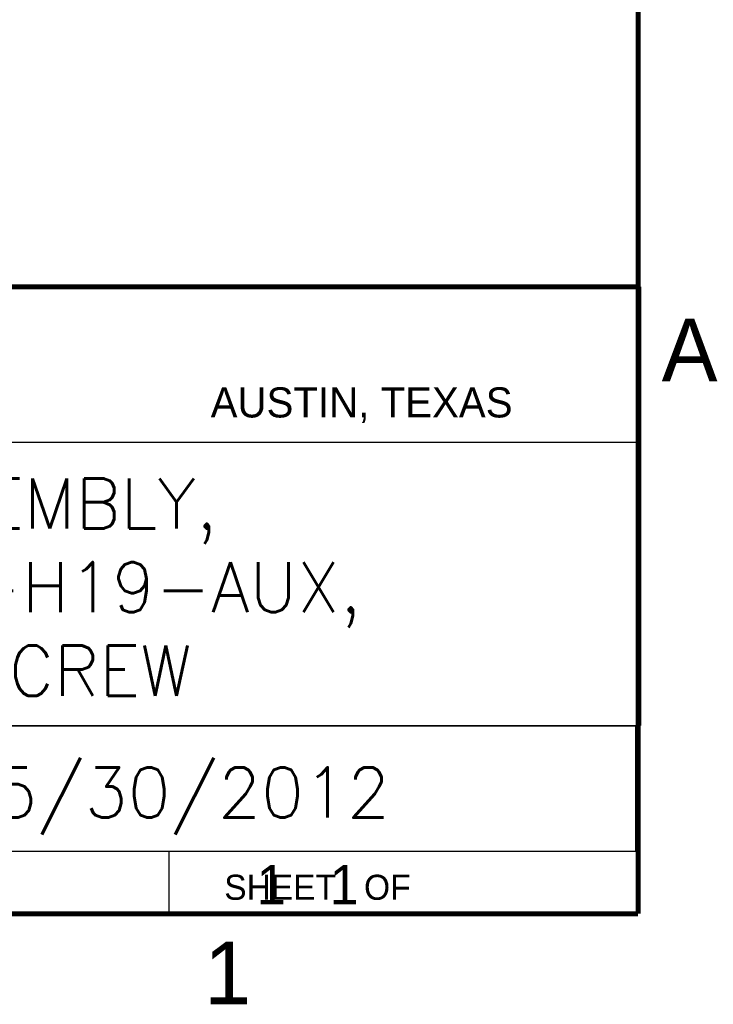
# Model space of a CAD drawing. Header units: inches. Extents: x 0 to 34, y 0 to 22.
# Tile 12 of 25: x 31 to 33.8, y 0.1 to 4.1. Entities that reach past the tile are written whole.
import ezdxf

# ---------------------------------------------------------------- set-up
doc = ezdxf.new("R2010")
doc.units = ezdxf.units.IN
doc.header["$MEASUREMENT"] = 0
doc.layers.add('NOTE', color=7, linetype='Continuous')
doc.styles.add('ROMANS', font='romans.shx')
doc.styles.add('TEXTSTYLE_2', font='txt')

# ---------------------------------------------------------------- blocks, each defined once
blk = doc.blocks.new('*T23')
at = {"color": 0, "linetype": 'ByBlock', "lineweight": -2, "transparency": 16777216}
for p, q in [((0, 0), (3.36, 0)), ((0, 0), (0, -0.5)), ((3.36, 0), (3.36, -0.5)), ((0, -0.5), (3.36, -0.5))]:
    blk.add_line(p, q, dxfattribs=at)

msp = doc.modelspace()

# ---------------------------------------------------------------- linework, layer by layer
at = {"color": 2, "linetype": 'Continuous'}
for p, q in [((28.3793, 3.0003), (33.5093, 3.0003)), ((33.5093, 3.0003), (33.5093, 1.2503)), ((28.7231, 2.38), (33.5, 2.38)), ((28.3793, 1.2503), (33.5093, 1.2503)), ((28.38, 0.75), (33.5, 0.75)), ((31.629, 0.75), (31.629, 0.5))]:
    msp.add_line(p, q, dxfattribs=at)
at = {"color": 7, "linetype": 'Continuous', "const_width": 0.02}
for points in [[(33.5, 0.5), (33.5, 21.5)], [(25.58, 3), (33.5, 3)], [(0.5, 0.5), (33.5, 0.5)]]:
    msp.add_lwpolyline(points, dxfattribs=at)

# ---------------------------------------------------------------- block references
msp.add_blockref('*T23', (30.13, 1.2499))

# ---------------------------------------------------------------- texts
at = {"color": 2, "linetype": 'Continuous', "attachment_point": 1, "line_spacing_factor": 0.9, "style": 'TEXTSTYLE_2'}
for s, insert, char_height, width in [('A', (33.5939, 2.8728), 0.25, 0.25), ('AUSTIN, TEXAS', (31.7957, 2.599), 0.12, 1.56), ('SHEET   OF', (31.8499, 0.6557), 0.1, 1), ('1', (31.7706, 0.389), 0.25, 0.25)]:
    msp.add_mtext(s, dxfattribs=dict(at, insert=insert, char_height=char_height, width=width))
at = {"color": 7, "linetype": 'Continuous', "insert": (31.689, 0.6159), "char_height": 0.15625, "width": 1.63, "attachment_point": 4}
msp.add_mtext('     1   1', dxfattribs=at)
at = {"layer": 'NOTE', "char_height": 0.2, "attachment_point": 1, "style": 'ROMANS'}
for s, insert in [('  CABLE ASSEMBLY,\\PTYPE SHH19-H19-AUX,\\P  WITH JACKSCREW', (29.157, 2.236)), ('  05/30/2012', (30.4878, 1.0833))]:
    msp.add_mtext_dynamic_manual_height_columns(s, width=4.653929, gutter_width=1, heights=[0], dxfattribs=dict(at, insert=insert))

doc.saveas('drawing.dxf')
